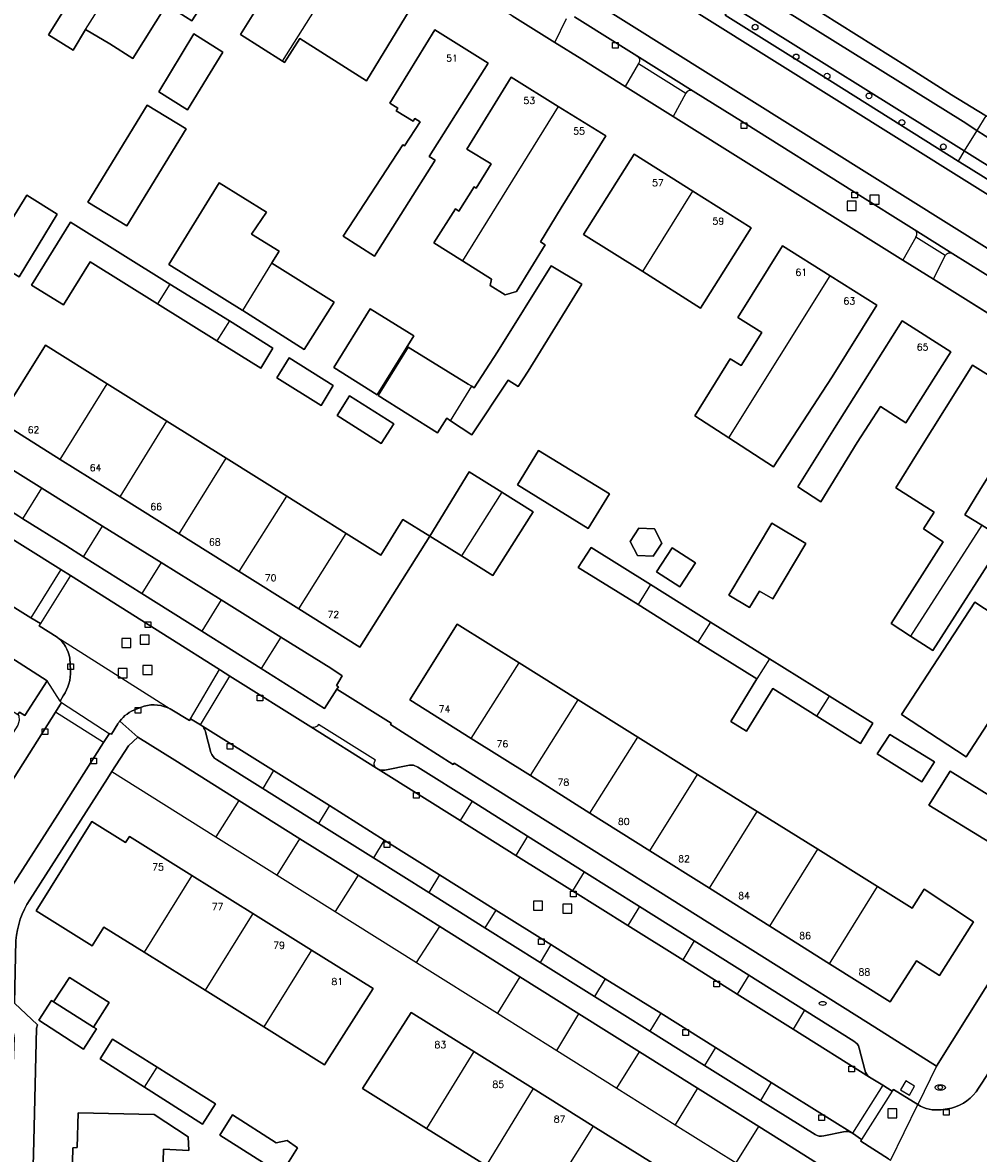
# Model space of a CAD drawing. Header units: metres. Extents: x 108000 to 109000, y 423000 to 423600.
# Tile 37 of 88: x 108365 to 108449, y 423200 to 423299. Entities that reach past the tile are written whole.
import ezdxf

# ---------------------------------------------------------------- set-up
doc = ezdxf.new("R2010")
doc.units = ezdxf.units.M
doc.header["$MEASUREMENT"] = 0
for name, color, linetype in [('brandkraan _ -put', 10, 'Continuous'), ('Erf', 10, 'Continuous'), ('grasland overig', 10, 'Continuous'), ('groenvoorziening', 10, 'Continuous'), ('Huisnummers', 10, 'Continuous'), ('inspectie- _rioolput', 10, 'Continuous'), ('kolk', 10, 'Continuous'), ('oever_ slootkant', 10, 'Continuous'), ('Overkapping', 10, 'Continuous'), ('pand', 10, 'Continuous'), ('Parkeervlak', 10, 'Continuous'), ('rijbaan lokale weg', 10, 'Continuous'), ('vegetatieobject', 10, 'Continuous'), ('Voetpad', 10, 'Continuous'), ('waterloop_ sloot', 10, 'Continuous'), ('waterstandmeter', 10, 'Continuous'), ('Wegmarkering', 10, 'Continuous')]:
    doc.layers.add(name, color=color, linetype=linetype)
doc.styles.get("Standard").update_dxf_attribs({"font": 'txt.shx'})

msp = doc.modelspace()

# ---------------------------------------------------------------- linework, layer by layer
at = {"layer": 'brandkraan _ -put', "color": 5}
msp.add_ellipse((108435.57, 423213.181), major_axis=(0.3, 0), ratio=0.583333, dxfattribs=at)
at = {"layer": 'Erf', "color": 52, "true_color": 0xd2d200}
for p, q in [((108365.285, 423255.754), (108366.971, 423258.432)), ((108372.298, 423255.114), (108366.971, 423258.432)), ((108370.63, 423252.408), (108372.298, 423255.114)), ((108377.438, 423251.913), (108372.298, 423255.114)), ((108370.63, 423252.408), (108375.758, 423249.184)), ((108377.438, 423251.913), (108375.758, 423249.184)), ((108382.729, 423248.618), (108377.438, 423251.913)), ((108375.758, 423249.184), (108381.013, 423245.88)), ((108382.729, 423248.618), (108381.013, 423245.88)), ((108387.953, 423245.365), (108382.729, 423248.618)), ((108381.013, 423245.88), (108386.241, 423242.594)), ((108387.953, 423245.365), (108386.241, 423242.594)), ((108373.125, 423233.551), (108382.267, 423227.822)), ((108384.285, 423231.006), (108382.267, 423227.822)), ((108389.641, 423227.647), (108384.285, 423231.006)), ((108382.267, 423227.822), (108387.636, 423224.456)), ((108387.636, 423224.456), (108389.641, 423227.647)), ((108394.758, 423224.439), (108389.641, 423227.647)), ((108387.636, 423224.456), (108392.752, 423221.25)), ((108394.758, 423224.439), (108392.752, 423221.25)), ((108401.922, 423219.947), (108394.758, 423224.439)), ((108392.752, 423221.25), (108399.881, 423216.781)), ((108399.881, 423216.781), (108401.922, 423219.947)), ((108408.973, 423215.527), (108401.922, 423219.947)), ((108399.881, 423216.781), (108407.002, 423212.318)), ((108408.973, 423215.527), (108407.002, 423212.318)), ((108414.155, 423212.278), (108408.973, 423215.527)), ((108407.002, 423212.318), (108412.212, 423209.053)), ((108412.212, 423209.053), (108414.155, 423212.278)), ((108419.487, 423208.935), (108414.155, 423212.278)), ((108412.212, 423209.053), (108417.493, 423205.743)), ((108417.493, 423205.743), (108419.487, 423208.935)), ((108424.579, 423205.743), (108419.487, 423208.935)), ((108417.493, 423205.743), (108422.625, 423202.526)), ((108424.579, 423205.743), (108422.625, 423202.526)), ((108429.976, 423202.359), (108424.579, 423205.743)), ((108422.625, 423202.526), (108427.977, 423199.171)), ((108427.977, 423199.171), (108429.976, 423202.359))]:
    msp.add_line(p, q, dxfattribs=at)
for points in [[(108366.971, 423258.432), (108361.563, 423261.8), (108361.08, 423261.03), (108360.754, 423261.211), (108359.551, 423259.401), (108364.937, 423255.972), (108365.285, 423255.754)], [(108365.285, 423255.754), (108369.063, 423253.393), (108370.63, 423252.408)], [(108386.241, 423242.594), (108391.809, 423239.094), (108392.897, 423240.791), (108393.023, 423240.988), (108392.848, 423241.1), (108393.361, 423241.959), (108392.355, 423242.623), (108387.953, 423245.365)], [(108384.285, 423231.006), (108378.641, 423234.544), (108375.396, 423236.58), (108374.589, 423235.823), (108373.125, 423233.551)], [(108375.968, 423217.672), (108372.405, 423219.894), (108371.382, 423218.253), (108366.472, 423221.303), (108371.359, 423229.169), (108374.332, 423227.322), (108374.664, 423227.857), (108380.16, 423224.422), (108385.519, 423221.073), (108390.652, 423217.865), (108396.07, 423214.479), (108391.815, 423207.785), (108386.46, 423211.126), (108381.314, 423214.337), (108375.968, 423217.672)], [(108369.391, 423215.473), (108372.893, 423213.26), (108371.506, 423211.109), (108371.779, 423210.937), (108370.633, 423209.16), (108366.696, 423211.726), (108367.812, 423213.443), (108368.003, 423213.322), (108369.391, 423215.473)], [(108427.912, 423183.513), (108425.98, 423184.743), (108426.798, 423186.027), (108421.71, 423189.188), (108416.459, 423192.451), (108411.207, 423195.714), (108406.007, 423198.945), (108400.754, 423202.208), (108395.131, 423205.702), (108399.416, 423212.395), (108404.923, 423208.957), (108410.139, 423205.7), (108415.401, 423202.415), (108420.576, 423199.184), (108425.901, 423195.859), (108431.243, 423192.524), (108429.439, 423189.69), (108431.158, 423188.595)], [(108375.997, 423205.82), (108372.084, 423208.314), (108373.171, 423210.032), (108377.092, 423207.574), (108382.23, 423204.354), (108381.084, 423202.578), (108375.997, 423205.82)], [(108369.532, 423194.161), (108369.695, 423200.503), (108370.082, 423200.529), (108370.168, 423203.566), (108376.834, 423203.419), (108379.824, 423201.457), (108379.873, 423200.265), (108377.671, 423200.374), (108377.468, 423193.889)], [(108389.433, 423200.493), (108387.969, 423198.159), (108386.441, 423199.195), (108382.593, 423201.612), (108383.71, 423203.389), (108387.558, 423200.942), (108388.515, 423201.141), (108389.433, 423200.493)], [(108424.783, 423178.613), (108428.962, 423178.571), (108429.073, 423178.931), (108439.877, 423196.099), (108432.788, 423200.596), (108429.976, 423202.359)]]:
    msp.add_lwpolyline(points, dxfattribs=at)
msp.add_lwpolyline([(108373.125, 423233.551), (108372.738, 423232.95), (108365.91, 423222.29, 0.125247), (108364.693, 423218.699), (108364.56, 423213.195), (108366.582, 423211.314), (108366.512, 423211.007), (108366.276, 423201.076), (108365.347, 423167.479)], format="xyb", dxfattribs=at)
at = {"layer": 'grasland overig', "color": 3, "true_color": 0x00f000}
msp.add_lwpolyline([(108431.08, 423302.969), (108443.03, 423295.459), (108446.878, 423292.984), (108449.816, 423291.196)], dxfattribs=at)
at = {"layer": 'groenvoorziening', "color": 3}
for points in [[(108427.009, 423300), (108427.524, 423300.827), (108426.507, 423301.461), (108423.561, 423303.376), (108422.938, 423302.36), (108423.018, 423302.112), (108423.271, 423301.584), (108423.594, 423301.096), (108423.98, 423300.657), (108424.422, 423300.274), (108424.912, 423299.955), (108460.352, 423277.782), (108460.533, 423277.72), (108460.725, 423277.727), (108460.901, 423277.802), (108461.039, 423277.935), (108461.265, 423277.794), (108461.632, 423278.381), (108461.498, 423278.464), (108448.016, 423286.839), (108447.482, 423287.174), (108436.44, 423294.116), (108427.009, 423300)], [(108367.44, 423241.521), (108362.166, 423244.871), (108362.148, 423244.842), (108360.104, 423241.573), (108360.92, 423241.056), (108364.861, 423238.562), (108364.996, 423238.753), (108365.467, 423238.474), (108367.44, 423241.521)]]:
    msp.add_lwpolyline(points, dxfattribs=at)
at = {"layer": 'inspectie- _rioolput', "color": 30}
for p, q in [((108440.521, 423284.186), (108439.721, 423284.186)), ((108439.721, 423284.186), (108439.721, 423283.386)), ((108440.521, 423283.386), (108440.521, 423284.186)), ((108438.525, 423283.641), (108437.725, 423283.641)), ((108437.725, 423283.641), (108437.725, 423282.841)), ((108438.525, 423282.841), (108438.525, 423283.641)), ((108439.721, 423283.386), (108440.521, 423283.386)), ((108437.725, 423282.841), (108438.525, 423282.841)), ((108374.783, 423245.242), (108373.983, 423245.242)), ((108373.983, 423245.242), (108373.983, 423244.442)), ((108374.783, 423244.442), (108374.783, 423245.242)), ((108376.401, 423245.524), (108375.601, 423245.524)), ((108375.601, 423245.524), (108375.601, 423244.724)), ((108376.401, 423244.724), (108376.401, 423245.524)), ((108373.983, 423244.442), (108374.783, 423244.442)), ((108375.601, 423244.724), (108376.401, 423244.724)), ((108374.467, 423242.593), (108373.667, 423242.593)), ((108373.667, 423242.593), (108373.667, 423241.793)), ((108374.467, 423241.793), (108374.467, 423242.593)), ((108376.647, 423242.879), (108375.847, 423242.879)), ((108375.847, 423242.879), (108375.847, 423242.079)), ((108376.647, 423242.079), (108376.647, 423242.879)), ((108373.667, 423241.793), (108374.467, 423241.793)), ((108375.847, 423242.079), (108376.647, 423242.079)), ((108410.952, 423222.171), (108410.152, 423222.171)), ((108410.152, 423222.171), (108410.152, 423221.371)), ((108410.152, 423221.371), (108410.952, 423221.371)), ((108410.952, 423221.371), (108410.952, 423222.171)), ((108413.534, 423221.911), (108412.734, 423221.911)), ((108412.734, 423221.911), (108412.734, 423221.111)), ((108413.534, 423221.111), (108413.534, 423221.911)), ((108412.734, 423221.111), (108413.534, 423221.111)), ((108442.088, 423203.936), (108441.288, 423203.936)), ((108441.288, 423203.936), (108441.288, 423203.136)), ((108442.088, 423203.136), (108442.088, 423203.936)), ((108441.288, 423203.136), (108442.088, 423203.136))]:
    msp.add_line(p, q, dxfattribs=at)
at = {"layer": 'kolk', "color": 30, "true_color": 0xf07a00}
for p, q in [((108417.114, 423297.097), (108417.114, 423297.597)), ((108417.114, 423297.597), (108417.614, 423297.597)), ((108417.614, 423297.097), (108417.114, 423297.097)), ((108417.614, 423297.597), (108417.614, 423297.097)), ((108428.414, 423290.029), (108428.414, 423290.529)), ((108428.414, 423290.529), (108428.914, 423290.529)), ((108428.914, 423290.029), (108428.414, 423290.029)), ((108428.914, 423290.529), (108428.914, 423290.029)), ((108438.131, 423283.954), (108438.131, 423284.454)), ((108438.131, 423284.454), (108438.631, 423284.454)), ((108438.631, 423283.954), (108438.131, 423283.954)), ((108438.631, 423284.454), (108438.631, 423283.954)), ((108376.043, 423246.194), (108376.043, 423246.694)), ((108376.043, 423246.694), (108376.543, 423246.694)), ((108376.543, 423246.194), (108376.043, 423246.194)), ((108376.543, 423246.694), (108376.543, 423246.194)), ((108369.239, 423242.504), (108369.239, 423243.004)), ((108369.239, 423243.004), (108369.739, 423243.004)), ((108369.739, 423242.504), (108369.239, 423242.504)), ((108369.739, 423243.004), (108369.739, 423242.504)), ((108385.894, 423239.767), (108385.894, 423240.267)), ((108385.894, 423240.267), (108386.394, 423240.267)), ((108386.394, 423240.267), (108386.394, 423239.767)), ((108375.165, 423238.673), (108375.165, 423239.173)), ((108375.165, 423239.173), (108375.665, 423239.173)), ((108375.665, 423239.173), (108375.665, 423238.673)), ((108386.394, 423239.767), (108385.894, 423239.767)), ((108375.665, 423238.673), (108375.165, 423238.673)), ((108366.999, 423236.806), (108366.999, 423237.306)), ((108366.999, 423237.306), (108367.499, 423237.306)), ((108367.499, 423237.306), (108367.499, 423236.806)), ((108367.499, 423236.806), (108366.999, 423236.806)), ((108383.256, 423235.517), (108383.256, 423236.017)), ((108383.256, 423236.017), (108383.756, 423236.017)), ((108383.756, 423235.517), (108383.256, 423235.517)), ((108383.756, 423236.017), (108383.756, 423235.517)), ((108371.267, 423234.223), (108371.267, 423234.723)), ((108371.267, 423234.723), (108371.767, 423234.723)), ((108371.767, 423234.223), (108371.267, 423234.223)), ((108371.767, 423234.723), (108371.767, 423234.223)), ((108399.626, 423231.219), (108399.626, 423231.719)), ((108399.626, 423231.719), (108400.126, 423231.719)), ((108400.126, 423231.219), (108399.626, 423231.219)), ((108400.126, 423231.719), (108400.126, 423231.219)), ((108397.048, 423226.888), (108397.048, 423227.388)), ((108397.048, 423227.388), (108397.548, 423227.388)), ((108397.548, 423227.388), (108397.548, 423226.888)), ((108397.548, 423226.888), (108397.048, 423226.888)), ((108413.402, 423222.549), (108413.402, 423223.049)), ((108413.402, 423223.049), (108413.902, 423223.049)), ((108413.902, 423222.549), (108413.402, 423222.549)), ((108413.902, 423223.049), (108413.902, 423222.549)), ((108410.608, 423218.351), (108410.608, 423218.851)), ((108410.608, 423218.851), (108411.108, 423218.851)), ((108411.108, 423218.351), (108410.608, 423218.351)), ((108411.108, 423218.851), (108411.108, 423218.351)), ((108426.008, 423214.639), (108426.008, 423215.139)), ((108426.008, 423215.139), (108426.508, 423215.139)), ((108426.508, 423214.639), (108426.008, 423214.639)), ((108426.508, 423215.139), (108426.508, 423214.639)), ((108423.281, 423210.379), (108423.281, 423210.879)), ((108423.281, 423210.879), (108423.781, 423210.879)), ((108423.781, 423210.379), (108423.281, 423210.379)), ((108423.781, 423210.879), (108423.781, 423210.379)), ((108437.876, 423207.174), (108437.876, 423207.674)), ((108437.876, 423207.674), (108438.376, 423207.674)), ((108438.376, 423207.674), (108438.376, 423207.174)), ((108438.376, 423207.174), (108437.876, 423207.174)), ((108435.222, 423202.909), (108435.222, 423203.409)), ((108435.222, 423203.409), (108435.722, 423203.409)), ((108435.722, 423203.409), (108435.722, 423202.909)), ((108446.172, 423203.362), (108446.172, 423203.862)), ((108446.172, 423203.862), (108446.672, 423203.862)), ((108446.672, 423203.862), (108446.672, 423203.362)), ((108435.722, 423202.909), (108435.222, 423202.909)), ((108446.672, 423203.362), (108446.172, 423203.362))]:
    msp.add_line(p, q, dxfattribs=at)
at = {"layer": 'oever_ slootkant', "color": 92, "true_color": 0x00c300}
for p, q in [((108449.901, 423291.144), (108449.105, 423289.87)), ((108448.001, 423288.064), (108447.482, 423287.174))]:
    msp.add_line(p, q, dxfattribs=at)
for points in [[(108449.901, 423291.144), (108449.816, 423291.196), (108446.878, 423292.984), (108443.03, 423295.459), (108431.08, 423302.969)], [(108429.606, 423302.061), (108447.9, 423290.652), (108449.105, 423289.87)], [(108448.001, 423288.064), (108427.524, 423300.827), (108427.009, 423300), (108436.44, 423294.116), (108447.482, 423287.174)], [(108449.105, 423289.87), (108449.853, 423289.384), (108458.381, 423284.099), (108463.277, 423281.012), (108464.085, 423282.305), (108451.942, 423289.902), (108449.901, 423291.144)], [(108447.482, 423287.174), (108448.016, 423286.839), (108461.498, 423278.464), (108461.632, 423278.381), (108462.166, 423279.235), (108448.001, 423288.064)]]:
    msp.add_lwpolyline(points, dxfattribs=at)
at = {"layer": 'Overkapping', "color": 12, "true_color": 0xe10000}
for points in [[(108456.652, 423269.699), (108445.307, 423276.792), (108442.608, 423278.479), (108422.434, 423291.091), (108418.213, 423293.73), (108414.399, 423296.114), (108412.049, 423297.585), (108408.297, 423299.933), (108404.508, 423302.304), (108400.96, 423304.525), (108389.212, 423311.877), (108388.727, 423312.181), (108386.044, 423313.863), (108368.852, 423324.648), (108363.698, 423327.872), (108356.974, 423332.079), (108349.025, 423337.051), (108346.771, 423338.461), (108329.013, 423349.57), (108324.192, 423352.586), (108319.135, 423355.749), (108313.614, 423359.203), (108311.582, 423355.942), (108305.742, 423346.998)], [(108379.604, 423312.605), (108384.052, 423309.803), (108382.751, 423307.743), (108384.661, 423306.56), (108382.168, 423302.654), (108380.152, 423299.494), (108377.917, 423300.898), (108374.968, 423296.191), (108372.946, 423297.467), (108370.813, 423298.736), (108369.726, 423296.899), (108367.565, 423298.258), (108368.639, 423300), (108371.548, 423304.581), (108369.5, 423305.939), (108371.578, 423309.32), (108371.373, 423309.45), (108375.129, 423315.423), (108379.604, 423312.605)], [(108388.103, 423295.942), (108384.408, 423298.286), (108385.752, 423300.406), (108383.43, 423301.879), (108387.185, 423307.941), (108388.218, 423307.292), (108388.798, 423307.483), (108389.552, 423307.01), (108389.658, 423306.388), (108390.657, 423305.761), (108391.246, 423305.946), (108392.592, 423305.1), (108392.69, 423304.484), (108393.251, 423304.132), (108399.242, 423300.369), (108395.481, 423294.234), (108389.636, 423297.942), (108388.292, 423295.822), (108388.103, 423295.942)], [(108300.594, 423298.901), (108360.754, 423261.211), (108361.08, 423261.03), (108361.563, 423261.8), (108366.971, 423258.432)], [(108380.336, 423298.355), (108382.881, 423296.725), (108379.772, 423291.66), (108377.255, 423293.26), (108380.336, 423298.355)], [(108398.698, 423288.592), (108398.843, 423288.503), (108400.213, 423290.619), (108399.732, 423290.914), (108399.58, 423290.666), (108398.088, 423291.58), (108398.239, 423291.827), (108397.548, 423292.25), (108401.503, 423298.708), (108406.181, 423295.779), (108400.999, 423287.579), (108401.523, 423287.248), (108396.203, 423278.828), (108393.447, 423280.57), (108398.698, 423288.592)], [(108403.916, 423278.407), (108401.416, 423279.98), (108403.3, 423282.977), (108403.605, 423282.785), (108404.946, 423284.919), (108405.132, 423284.802), (108406.443, 423286.925), (108404.3, 423288.231), (108408.194, 423294.54), (108412.331, 423291.972), (108416.514, 423289.376), (108412.59, 423283.067), (108410.772, 423280.076), (108411.181, 423279.802), (108408.677, 423275.701), (108407.688, 423275.419), (108406.346, 423276.237), (108406.461, 423276.798), (108403.916, 423278.407)], [(108376.22, 423292.089), (108379.643, 423289.995), (108374.426, 423281.47), (108371.003, 423283.564), (108376.22, 423292.089)], [(108424.161, 423284.53), (108429.274, 423281.314), (108424.837, 423274.265), (108419.757, 423277.46), (108414.564, 423280.727), (108419.001, 423287.776), (108424.161, 423284.53)], [(108384.621, 423274.04), (108384.561, 423274.078), (108378.111, 423278.073), (108382.559, 423285.274), (108386.698, 423282.678), (108385.4, 423280.754), (108387.819, 423279.261), (108387.164, 423278.219), (108387.177, 423278.211), (108392.643, 423274.777), (108390.019, 423270.609), (108384.621, 423274.04)], [(108362.216, 423278.679), (108365.657, 423284.189), (108368.321, 423282.498), (108364.969, 423277.018), (108362.216, 423278.679)], [(108382.349, 423271.381), (108377.133, 423274.634), (108371.202, 423278.333), (108368.877, 423274.542), (108366.064, 423276.264), (108369.476, 423281.803), (108378.224, 423276.369), (108383.442, 423273.127), (108387.27, 423270.749), (108386.213, 423268.971), (108382.349, 423271.381)], [(108436.216, 423277.103), (108440.318, 423274.518), (108436.394, 423268.209), (108431.259, 423260.306), (108427.323, 423262.85), (108424.338, 423264.78), (108427.433, 423269.804), (108428.398, 423269.207), (108430.236, 423272.104), (108428.104, 423273.432), (108432.029, 423279.741), (108436.216, 423277.103)], [(108402.881, 423264.367), (108402.544, 423264.588), (108401.732, 423263.298), (108396.503, 423266.588), (108399.153, 423270.836), (108404.433, 423267.587), (108404.749, 423267.388), (108404.956, 423267.257), (108407.003, 423270.428), (108411.712, 423277.981), (108414.406, 423276.35), (108409.696, 423268.707), (108408.819, 423267.362), (108407.927, 423267.922), (108404.75, 423263.136), (108402.881, 423264.367)], [(108395.814, 423274.189), (108399.644, 423271.821), (108396.424, 423266.638), (108392.614, 423269.035), (108395.814, 423274.189)], [(108435.414, 423257.254), (108433.384, 423258.565), (108436.62, 423263.725), (108442.542, 423273.135), (108446.829, 423270.427), (108442.871, 423264.173), (108440.638, 423265.602), (108438.614, 423262.445), (108435.414, 423257.254)], [(108401.058, 423254.221), (108394.901, 423244.477), (108389.539, 423247.836), (108384.311, 423251.111), (108379.019, 423254.426), (108373.847, 423257.666), (108368.573, 423260.97), (108363.134, 423264.377), (108367.299, 423271.012), (108372.721, 423267.616), (108377.955, 423264.337), (108383.162, 423261.076), (108388.482, 423257.744), (108393.706, 423254.472), (108396.757, 423252.561), (108398.69, 423255.701), (108401.058, 423254.221)], [(108387.605, 423268.126), (108388.692, 423269.903), (108392.57, 423267.457), (108391.513, 423265.709), (108387.605, 423268.126)], [(108449.558, 423255.179), (108451.511, 423253.962), (108445.235, 423244.189), (108443.293, 423245.445), (108441.594, 423246.543), (108446.164, 423253.741), (108444.417, 423254.859), (108445.354, 423256.332), (108441.992, 423258.484), (108443.957, 423261.621), (108448.726, 423269.233), (108454.115, 423265.881), (108449.376, 423258.269), (108448.065, 423256.11), (108449.558, 423255.179)], [(108392.905, 423264.834), (108393.991, 423266.551), (108397.899, 423264.105), (108396.783, 423262.358), (108392.905, 423264.834)], [(108416.841, 423257.948), (108414.979, 423254.909), (108408.751, 423258.724), (108410.612, 423261.763), (108416.841, 423257.948)], [(108401.058, 423254.221), (108404.501, 423259.879), (108407.385, 423258.083), (108410.126, 423256.376), (108406.595, 423250.778), (108403.851, 423252.484), (108401.058, 423254.221)], [(108366.971, 423258.432), (108372.298, 423255.114), (108377.438, 423251.913), (108382.729, 423248.618), (108387.953, 423245.365), (108392.355, 423242.623), (108393.361, 423241.959), (108392.848, 423241.1), (108393.023, 423240.988), (108392.897, 423240.791), (108397.665, 423237.809), (108397.587, 423237.696), (108403.094, 423234.177), (108403.19, 423234.285), (108415.259, 423226.718), (108439.585, 423211.446), (108445.577, 423207.684), (108458.251, 423227.906)], [(108429.15, 423247.953), (108427.332, 423249.037), (108431.111, 423255.375), (108434.098, 423253.594), (108431.199, 423248.71), (108430.031, 423249.407), (108429.15, 423247.953)], [(108419.294, 423252.525), (108418.659, 423253.758), (108419.409, 423254.923), (108420.794, 423254.857), (108421.428, 423253.624), (108420.678, 423252.458), (108419.294, 423252.525)], [(108420.453, 423249.971), (108425.726, 423246.683), (108430.892, 423243.462), (108436.162, 423240.176), (108439.97, 423237.802), (108438.883, 423236.025), (108435.058, 423238.412), (108431.179, 423240.832), (108428.87, 423237.089), (108427.487, 423237.949), (108429.797, 423241.694), (108424.616, 423244.927), (108419.349, 423248.213), (108414.102, 423251.487), (108415.219, 423253.234), (108420.453, 423249.971)], [(108420.981, 423251.103), (108422.343, 423253.214), (108424.391, 423251.892), (108423.029, 423249.781), (108420.981, 423251.103)], [(108448.164, 423234.851), (108442.486, 423238.563), (108448.928, 423248.419), (108456.313, 423243.592), (108453.261, 423238.922), (108451.554, 423240.038), (108448.164, 423234.851)], [(108404.686, 423236.465), (108399.297, 423239.853), (108403.462, 423246.487), (108408.892, 423243.098), (108414.091, 423239.853), (108419.338, 423236.578), (108424.582, 423233.305), (108429.822, 423230.035), (108435.132, 423226.721), (108440.375, 423223.449), (108443.442, 423221.535), (108444.501, 423223.232), (108448.83, 423220.358), (108445.84, 423215.646), (108443.813, 423216.932), (108441.515, 423213.31), (108436.174, 423216.668), (108430.937, 423219.96), (108425.617, 423223.305), (108420.394, 423226.589), (108415.124, 423229.902), (108409.892, 423233.192), (108404.686, 423236.465)], [(108445.388, 423234.39), (108444.272, 423232.643), (108440.364, 423235.119), (108441.48, 423236.806), (108445.388, 423234.39)], [(108450.268, 423227.32), (108444.909, 423230.583), (108446.78, 423233.574), (108452.11, 423230.282), (108450.268, 423227.32)], [(108372.893, 423213.26), (108369.391, 423215.473), (108368.003, 423213.322), (108371.506, 423211.109), (108372.893, 423213.26)]]:
    msp.add_lwpolyline(points, dxfattribs=at)
at = {"layer": 'pand', "color": 1}
for p, q in [((108370.813, 423298.736), (108379.604, 423312.605)), ((108388.103, 423295.942), (108393.251, 423304.132)), ((108419.757, 423277.46), (108424.161, 423284.53)), ((108384.621, 423274.04), (108387.177, 423278.211)), ((108427.323, 423262.85), (108436.216, 423277.103)), ((108378.224, 423276.369), (108377.133, 423274.634)), ((108383.442, 423273.127), (108378.224, 423276.369)), ((108377.133, 423274.634), (108382.349, 423271.381)), ((108383.442, 423273.127), (108382.349, 423271.381)), ((108368.573, 423260.97), (108372.721, 423267.616)), ((108377.955, 423264.337), (108372.721, 423267.616)), ((108402.881, 423264.367), (108404.749, 423267.388)), ((108373.847, 423257.666), (108377.955, 423264.337)), ((108383.162, 423261.076), (108377.955, 423264.337)), ((108379.019, 423254.426), (108383.162, 423261.076)), ((108388.482, 423257.744), (108383.162, 423261.076)), ((108368.573, 423260.97), (108373.847, 423257.666)), ((108407.385, 423258.083), (108403.851, 423252.484)), ((108373.847, 423257.666), (108379.019, 423254.426)), ((108384.311, 423251.111), (108388.482, 423257.744)), ((108393.706, 423254.472), (108388.482, 423257.744)), ((108449.558, 423255.179), (108443.293, 423245.445)), ((108379.019, 423254.426), (108384.311, 423251.111)), ((108389.539, 423247.836), (108393.706, 423254.472)), ((108401.058, 423254.221), (108403.851, 423252.484)), ((108384.311, 423251.111), (108389.539, 423247.836)), ((108420.453, 423249.971), (108419.349, 423248.213)), ((108425.726, 423246.683), (108420.453, 423249.971)), ((108419.349, 423248.213), (108424.616, 423244.927)), ((108425.726, 423246.683), (108424.616, 423244.927)), ((108430.892, 423243.462), (108425.726, 423246.683)), ((108424.616, 423244.927), (108429.797, 423241.694)), ((108430.892, 423243.462), (108429.797, 423241.694)), ((108436.162, 423240.176), (108430.892, 423243.462)), ((108404.686, 423236.465), (108408.892, 423243.098)), ((108414.091, 423239.853), (108408.892, 423243.098)), ((108435.058, 423238.412), (108436.162, 423240.176)), ((108409.892, 423233.192), (108414.091, 423239.853)), ((108419.338, 423236.578), (108414.091, 423239.853)), ((108404.686, 423236.465), (108409.892, 423233.192)), ((108415.124, 423229.902), (108419.338, 423236.578)), ((108424.582, 423233.305), (108419.338, 423236.578)), ((108409.892, 423233.192), (108415.124, 423229.902)), ((108420.394, 423226.589), (108424.582, 423233.305)), ((108429.822, 423230.035), (108424.582, 423233.305)), ((108415.124, 423229.902), (108420.394, 423226.589)), ((108425.617, 423223.305), (108429.822, 423230.035)), ((108435.132, 423226.721), (108429.822, 423230.035)), ((108420.394, 423226.589), (108425.617, 423223.305)), ((108430.937, 423219.96), (108435.132, 423226.721)), ((108440.375, 423223.449), (108435.132, 423226.721)), ((108380.16, 423224.422), (108375.968, 423217.672)), ((108385.519, 423221.073), (108380.16, 423224.422)), ((108425.617, 423223.305), (108430.937, 423219.96)), ((108436.174, 423216.668), (108440.375, 423223.449)), ((108385.519, 423221.073), (108381.314, 423214.337)), ((108390.652, 423217.865), (108385.519, 423221.073)), ((108430.937, 423219.96), (108436.174, 423216.668)), ((108375.968, 423217.672), (108381.314, 423214.337)), ((108390.652, 423217.865), (108386.46, 423211.126)), ((108381.314, 423214.337), (108386.46, 423211.126)), ((108404.923, 423208.957), (108400.754, 423202.208)), ((108410.139, 423205.7), (108404.923, 423208.957)), ((108375.997, 423205.82), (108377.092, 423207.574)), ((108410.139, 423205.7), (108406.007, 423198.945)), ((108415.401, 423202.415), (108410.139, 423205.7)), ((108415.401, 423202.415), (108411.207, 423195.714)), ((108420.576, 423199.184), (108415.401, 423202.415)), ((108400.754, 423202.208), (108406.007, 423198.945))]:
    msp.add_line(p, q, dxfattribs=at)
for points in [[(108379.604, 423312.605), (108375.129, 423315.423), (108371.373, 423309.45), (108371.578, 423309.32), (108369.5, 423305.939), (108371.548, 423304.581), (108368.639, 423300), (108367.565, 423298.258), (108369.726, 423296.899), (108370.813, 423298.736)], [(108370.813, 423298.736), (108372.946, 423297.467), (108374.968, 423296.191), (108377.917, 423300.898), (108380.152, 423299.494), (108382.168, 423302.654), (108384.661, 423306.56), (108382.751, 423307.743), (108384.052, 423309.803), (108379.604, 423312.605)], [(108393.251, 423304.132), (108392.69, 423304.484), (108392.592, 423305.1), (108391.246, 423305.946), (108390.657, 423305.761), (108389.658, 423306.388), (108389.552, 423307.01), (108388.798, 423307.483), (108388.218, 423307.292), (108387.185, 423307.941), (108383.43, 423301.879), (108385.752, 423300.406), (108384.408, 423298.286), (108388.103, 423295.942)], [(108388.103, 423295.942), (108388.292, 423295.822), (108389.636, 423297.942), (108395.481, 423294.234), (108399.242, 423300.369), (108393.251, 423304.132)], [(108379.772, 423291.66), (108382.881, 423296.725), (108380.336, 423298.355), (108377.255, 423293.26), (108379.772, 423291.66)], [(108400.213, 423290.619), (108398.843, 423288.503), (108398.698, 423288.592), (108393.447, 423280.57), (108396.203, 423278.828), (108401.523, 423287.248), (108400.999, 423287.579), (108406.181, 423295.779), (108401.503, 423298.708), (108397.548, 423292.25), (108398.239, 423291.827), (108398.088, 423291.58), (108399.58, 423290.666), (108399.732, 423290.914), (108400.213, 423290.619)], [(108412.331, 423291.972), (108408.194, 423294.54), (108404.3, 423288.231), (108406.443, 423286.925), (108405.132, 423284.802), (108404.946, 423284.919), (108403.605, 423282.785), (108403.3, 423282.977), (108401.416, 423279.98), (108403.916, 423278.407)], [(108379.643, 423289.995), (108376.22, 423292.089), (108371.003, 423283.564), (108374.426, 423281.47), (108379.643, 423289.995)], [(108412.331, 423291.972), (108406.498, 423282.569), (108403.916, 423278.407)], [(108403.916, 423278.407), (108406.461, 423276.798), (108406.346, 423276.237), (108407.688, 423275.419), (108408.677, 423275.701), (108411.181, 423279.802), (108410.772, 423280.076), (108412.59, 423283.067), (108416.514, 423289.376), (108412.331, 423291.972)], [(108424.161, 423284.53), (108419.001, 423287.776), (108414.564, 423280.727), (108419.757, 423277.46)], [(108387.177, 423278.211), (108387.164, 423278.219), (108387.819, 423279.261), (108385.4, 423280.754), (108386.698, 423282.678), (108382.559, 423285.274), (108378.111, 423278.073), (108384.561, 423274.078), (108384.621, 423274.04)], [(108368.321, 423282.498), (108365.657, 423284.189), (108362.216, 423278.679), (108364.969, 423277.018), (108368.321, 423282.498)], [(108419.757, 423277.46), (108424.837, 423274.265), (108429.274, 423281.314), (108424.161, 423284.53)], [(108378.224, 423276.369), (108369.476, 423281.803), (108366.064, 423276.264), (108368.877, 423274.542), (108371.202, 423278.333), (108377.133, 423274.634)], [(108436.216, 423277.103), (108432.029, 423279.741), (108428.104, 423273.432), (108430.236, 423272.104), (108428.398, 423269.207), (108427.433, 423269.804), (108424.338, 423264.78), (108427.323, 423262.85)], [(108384.621, 423274.04), (108390.019, 423270.609), (108392.643, 423274.777), (108387.177, 423278.211)], [(108402.881, 423264.367), (108404.75, 423263.136), (108407.927, 423267.922), (108408.819, 423267.362), (108409.696, 423268.707), (108414.406, 423276.35), (108411.712, 423277.981), (108407.003, 423270.428), (108404.956, 423267.257), (108404.749, 423267.388)], [(108427.323, 423262.85), (108431.259, 423260.306), (108436.394, 423268.209), (108440.318, 423274.518), (108436.216, 423277.103)], [(108396.424, 423266.638), (108399.644, 423271.821), (108395.814, 423274.189), (108392.614, 423269.035), (108396.424, 423266.638)], [(108382.349, 423271.381), (108386.213, 423268.971), (108387.27, 423270.749), (108383.442, 423273.127)], [(108436.62, 423263.725), (108433.384, 423258.565), (108435.414, 423257.254), (108438.614, 423262.445), (108440.638, 423265.602), (108442.871, 423264.173), (108446.829, 423270.427), (108442.542, 423273.135), (108436.62, 423263.725)], [(108372.721, 423267.616), (108367.299, 423271.012), (108363.134, 423264.377), (108368.573, 423260.97)], [(108404.749, 423267.388), (108404.433, 423267.587), (108399.153, 423270.836), (108396.503, 423266.588), (108401.732, 423263.298), (108402.544, 423264.588), (108402.881, 423264.367)], [(108392.57, 423267.457), (108388.692, 423269.903), (108387.605, 423268.126), (108391.513, 423265.709), (108392.57, 423267.457)], [(108449.558, 423255.179), (108448.065, 423256.11), (108449.376, 423258.269), (108454.115, 423265.881), (108448.726, 423269.233), (108443.957, 423261.621), (108441.992, 423258.484), (108445.354, 423256.332), (108444.417, 423254.859), (108446.164, 423253.741), (108441.594, 423246.543), (108443.293, 423245.445)], [(108397.899, 423264.105), (108393.991, 423266.551), (108392.905, 423264.834), (108396.783, 423262.358), (108397.899, 423264.105)], [(108416.841, 423257.948), (108410.612, 423261.763), (108408.751, 423258.724), (108414.979, 423254.909), (108416.841, 423257.948)], [(108407.385, 423258.083), (108404.501, 423259.879), (108401.058, 423254.221)], [(108403.851, 423252.484), (108406.595, 423250.778), (108410.126, 423256.376), (108407.385, 423258.083)], [(108401.058, 423254.221), (108398.69, 423255.701), (108396.757, 423252.561), (108393.706, 423254.472)], [(108431.111, 423255.375), (108427.332, 423249.037), (108429.15, 423247.953), (108430.031, 423249.407), (108431.199, 423248.71), (108434.098, 423253.594), (108431.111, 423255.375)], [(108443.293, 423245.445), (108445.235, 423244.189), (108451.511, 423253.962), (108449.558, 423255.179)], [(108389.539, 423247.836), (108394.901, 423244.477), (108401.058, 423254.221)], [(108419.294, 423252.525), (108420.678, 423252.458), (108421.428, 423253.624), (108420.794, 423254.857), (108419.409, 423254.923), (108418.659, 423253.758), (108419.294, 423252.525)], [(108420.453, 423249.971), (108415.219, 423253.234), (108414.102, 423251.487), (108419.349, 423248.213)], [(108420.981, 423251.103), (108423.029, 423249.781), (108424.391, 423251.892), (108422.343, 423253.214), (108420.981, 423251.103)], [(108448.928, 423248.419), (108442.486, 423238.563), (108448.164, 423234.851), (108451.554, 423240.038), (108453.261, 423238.922), (108456.313, 423243.592), (108448.928, 423248.419)], [(108408.892, 423243.098), (108403.462, 423246.487), (108399.297, 423239.853), (108404.686, 423236.465)], [(108429.797, 423241.694), (108427.487, 423237.949), (108428.87, 423237.089), (108431.179, 423240.832), (108435.058, 423238.412)], [(108435.058, 423238.412), (108438.883, 423236.025), (108439.97, 423237.802), (108436.162, 423240.176)], [(108440.364, 423235.119), (108444.272, 423232.643), (108445.388, 423234.39), (108441.48, 423236.806), (108440.364, 423235.119)], [(108446.78, 423233.574), (108444.909, 423230.583), (108450.268, 423227.32), (108452.11, 423230.282), (108446.78, 423233.574)], [(108380.16, 423224.422), (108374.664, 423227.857), (108374.332, 423227.322), (108371.359, 423229.169), (108366.472, 423221.303), (108371.382, 423218.253), (108372.405, 423219.894), (108375.968, 423217.672)], [(108436.174, 423216.668), (108441.515, 423213.31), (108443.813, 423216.932), (108445.84, 423215.646), (108448.83, 423220.358), (108444.501, 423223.232), (108443.442, 423221.535), (108440.375, 423223.449)], [(108386.46, 423211.126), (108391.815, 423207.785), (108396.07, 423214.479), (108390.652, 423217.865)], [(108366.696, 423211.726), (108370.633, 423209.16), (108371.779, 423210.937), (108371.506, 423211.109), (108368.003, 423213.322), (108367.812, 423213.443), (108366.696, 423211.726)], [(108404.923, 423208.957), (108399.416, 423212.395), (108395.131, 423205.702), (108400.754, 423202.208)], [(108377.092, 423207.574), (108373.171, 423210.032), (108372.084, 423208.314), (108375.997, 423205.82)], [(108375.997, 423205.82), (108381.084, 423202.578), (108382.23, 423204.354), (108377.092, 423207.574)], [(108377.468, 423193.889), (108377.671, 423200.374), (108379.873, 423200.265), (108379.824, 423201.457), (108376.834, 423203.419), (108370.168, 423203.566), (108370.082, 423200.529), (108369.695, 423200.503), (108369.532, 423194.161)], [(108383.71, 423203.389), (108382.593, 423201.612), (108386.441, 423199.195), (108387.969, 423198.159), (108389.433, 423200.493), (108388.515, 423201.141), (108387.558, 423200.942), (108383.71, 423203.389)]]:
    msp.add_lwpolyline(points, dxfattribs=at)
at = {"layer": 'Parkeervlak', "color": 255}
for points in [[(108471.169, 423266.301), (108359.136, 423336.421), (108319.199, 423361.388)], [(108413.76, 423299.851), (108417.364, 423297.597), (108419.251, 423296.422), (108424.198, 423293.313), (108428.664, 423290.529), (108438.381, 423284.454), (108443.622, 423281.175), (108447.019, 423279.034), (108452.292, 423275.746)]]:
    msp.add_lwpolyline(points, dxfattribs=at)
for points in [[(108406.851, 423221.385), (108401.905, 423224.489), (108397.046, 423227.537), (108392.235, 423230.555), (108387.324, 423233.637), (108381.085, 423237.525, -0.027887), (108381.137, 423237.468, -0.119883), (108381.354, 423237.039), (108381.83, 423235.217, 0.194981), (108382.305, 423234.614), (108386.372, 423232.064), (108391.285, 423228.984), (108396.096, 423225.967), (108400.956, 423222.92), (108405.903, 423219.819), (108410.738, 423216.787), (108415.523, 423213.786), (108420.387, 423210.742), (108425.199, 423207.728), (108430.102, 423204.659), (108434.9, 423201.655, 0.209097), (108435.664, 423201.54), (108437.407, 423201.918, -0.191047), (108438.178, 423201.779), (108431.057, 423206.237), (108426.153, 423209.304), (108421.338, 423212.315), (108416.474, 423215.357), (108411.685, 423218.352), (108406.851, 423221.385)], [(108414.613, 423224.755), (108409.648, 423227.881), (108404.769, 423230.952), (108400.012, 423233.948), (108399.62, 423234.1, 0.084528), (108399.265, 423234.096), (108397.117, 423233.673, -0.139768), (108396.511, 423233.762), (108403.734, 423229.241), (108408.62, 423226.182), (108413.593, 423223.069), (108418.455, 423220.026), (108423.274, 423217.007), (108428.069, 423214.003), (108432.972, 423210.931), (108439.694, 423206.707, -0.1831), (108439.262, 423207.346), (108438.765, 423209.262, 0.241268), (108438.295, 423209.862), (108433.97, 423212.582), (108429.073, 423215.662), (108424.283, 423218.674), (108419.469, 423221.701), (108414.613, 423224.755)]]:
    msp.add_lwpolyline(points, format="xyb", dxfattribs=at)
at = {"layer": 'rijbaan lokale weg', "color": 255}
for p, q in [((108368.644, 423251.295), (108366, 423247.045)), ((108369.497, 423250.758), (108366.839, 423246.54)), ((108382.58, 423242.519), (108369.497, 423250.758)), ((108366, 423247.045), (108366.839, 423246.54)), ((108368.326, 423245.365), (108378.249, 423239.067)), ((108380.034, 423238.187), (108382.58, 423242.519)), ((108380.918, 423237.664), (108383.496, 423241.942)), ((108368.704, 423239.614), (108368.175, 423238.771)), ((108372.384, 423236.096), (108368.175, 423238.771)), ((108380.034, 423238.187), (108380.918, 423237.664)), ((108372.384, 423236.096), (108372.903, 423236.897)), ((108440.843, 423206.003), (108438.18, 423201.777)), ((108441.665, 423205.48), (108438.993, 423201.237)), ((108441.665, 423205.48), (108440.843, 423206.003)), ((108441.541, 423199.396), (108443.938, 423204.295)), ((108438.18, 423201.777), (108438.993, 423201.237))]:
    msp.add_line(p, q, dxfattribs=at)
for points in [[(108460.352, 423277.782), (108424.912, 423299.955), (108424.422, 423300.274), (108415.039, 423306.145), (108393.106, 423319.851), (108341.156, 423352.39), (108317.478, 423367.185)], [(108315.585, 423363.636), (108319.199, 423361.388), (108359.136, 423336.421), (108471.169, 423266.301), (108473.637, 423264.734), (108474.025, 423264.487), (108474.235, 423264.383)], [(108368.644, 423251.295), (108358.985, 423257.339), (108351.358, 423262.103), (108351.358, 423262.395), (108308.962, 423288.939), (108303.691, 423292.171), (108298.364, 423295.519)], [(108322.115, 423274.623), (108322.586, 423274.325), (108323.328, 423273.954), (108348.292, 423258.306), (108353.588, 423254.811), (108354.184, 423254.438), (108366, 423247.045)], [(108369.497, 423250.758), (108369.498, 423250.76), (108368.644, 423251.295)], [(108366.839, 423246.54), (108366.731, 423246.359), (108368.326, 423245.365)], [(108383.496, 423241.942), (108382.67, 423242.462), (108382.58, 423242.519)], [(108440.843, 423206.003), (108439.694, 423206.707), (108432.972, 423210.931), (108428.069, 423214.003), (108423.274, 423217.007), (108418.455, 423220.026), (108413.593, 423223.069), (108408.62, 423226.182), (108403.734, 423229.241), (108396.511, 423233.762), (108396.364, 423233.842), (108390.592, 423237.485), (108383.496, 423241.942)], [(108368.704, 423239.614), (108372.891, 423236.905), (108372.903, 423236.897)], [(108378.249, 423239.067), (108379.946, 423238.044), (108380.034, 423238.187)], [(108380.918, 423237.664), (108381.085, 423237.525), (108387.324, 423233.637), (108392.235, 423230.555), (108397.046, 423227.537), (108401.905, 423224.489), (108406.851, 423221.385), (108411.685, 423218.352), (108416.474, 423215.357), (108421.338, 423212.315), (108426.153, 423209.304), (108431.057, 423206.237), (108438.178, 423201.779), (108438.18, 423201.777)], [(108443.938, 423204.295), (108441.78, 423205.634), (108441.665, 423205.48)]]:
    msp.add_lwpolyline(points, dxfattribs=at)
for points in [[(108368.326, 423245.365, -0.179926), (108369.42, 423243.51), (108369.486, 423242.422, -0.167894), (108368.85, 423240.208), (108368.566, 423239.724), (108368.704, 423239.614)], [(108372.903, 423236.897), (108373.079, 423236.839), (108373.647, 423237.731, -0.025189), (108373.809, 423237.967, -0.146619), (108375.247, 423239.025), (108375.965, 423239.307, -0.173702), (108378.249, 423239.067)], [(108368.175, 423238.771), (108360.639, 423226.912), (108360.597, 423226.843), (108359.639, 423225.286), (108359.172, 423224.452), (108358.683, 423223.555), (108358.326, 423222.803), (108358.235, 423222.558, 0.057287), (108357.926, 423220.606), (108357.704, 423214.613), (108357.07, 423190.877), (108356.487, 423170.387), (108356.239, 423161.25), (108356.076, 423155.259), (108355.912, 423149.24), (108355.746, 423143.182), (108355.585, 423137.25), (108355.385, 423128.223), (108355.371, 423127.761)], [(108360.365, 423127.858), (108360.508, 423133.269), (108360.659, 423138.957), (108360.81, 423144.699), (108360.963, 423150.48), (108361.117, 423156.314), (108361.265, 423161.936), (108361.419, 423167.757), (108361.57, 423173.459), (108361.72, 423179.154), (108361.871, 423184.869), (108362.023, 423190.645), (108362.252, 423199.282), (108362.278, 423200.055), (108362.28, 423200.118), (108362.404, 423204.917), (108362.407, 423205.002), (108362.646, 423212.953), (108362.64, 423213.141), (108362.726, 423218.132, -0.149746), (108364.363, 423223.52), (108368.387, 423229.777), (108372.384, 423236.096)], [(108450.23, 423206.907), (108450.072, 423206.998), (108449.614, 423206.255), (108449.256, 423205.733, -0.20103), (108446.878, 423203.983), (108445.994, 423203.848, -0.172454), (108443.938, 423204.295)], [(108438.993, 423201.237), (108438.912, 423201.077), (108441.36, 423199.532, -0.015023), (108441.541, 423199.396)]]:
    msp.add_lwpolyline(points, format="xyb", dxfattribs=at)
at = {"layer": 'vegetatieobject', "color": 3}
for centre in [(108429.637, 423298.938), (108433.24, 423296.323), (108435.955, 423294.643), (108439.638, 423292.894), (108442.528, 423290.573), (108446.172, 423288.427)]:
    msp.add_circle(centre, 0.25, dxfattribs=at)
at = {"layer": 'Voetpad', "color": 255}
for p, q in [((108408.297, 423299.933), (108412.049, 423297.585)), ((108412.049, 423297.585), (108413.071, 423299.705)), ((108424.198, 423293.313), (108419.251, 423296.422)), ((108419.385, 423295.748), (108418.213, 423293.73)), ((108419.385, 423295.748), (108423.534, 423293.151)), ((108418.213, 423293.73), (108422.434, 423291.091)), ((108423.534, 423293.151), (108422.434, 423291.091)), ((108422.434, 423291.091), (108442.608, 423278.479)), ((108447.019, 423279.034), (108443.622, 423281.175)), ((108443.753, 423280.497), (108442.608, 423278.479)), ((108446.344, 423278.884), (108443.753, 423280.497)), ((108445.307, 423276.792), (108446.344, 423278.884)), ((108442.608, 423278.479), (108445.307, 423276.792)), ((108445.307, 423276.792), (108456.652, 423269.699)), ((108368.566, 423239.724), (108367.44, 423241.521)), ((108375.396, 423236.58), (108373.809, 423237.967)), ((108390.592, 423237.485), (108396.364, 423233.842)), ((108445.577, 423207.684), (108443.938, 423204.295))]:
    msp.add_line(p, q, dxfattribs=at)
for points in [[(108419.251, 423296.422), (108417.364, 423297.597), (108413.76, 423299.851)], [(108445.577, 423207.684), (108439.585, 423211.446), (108415.259, 423226.718), (108403.19, 423234.285), (108403.094, 423234.177), (108397.587, 423237.696), (108397.665, 423237.809), (108392.897, 423240.791), (108391.809, 423239.094), (108386.241, 423242.594), (108381.013, 423245.88), (108375.758, 423249.184), (108370.63, 423252.408), (108369.063, 423253.393), (108365.285, 423255.754), (108364.937, 423255.972), (108359.551, 423259.401), (108360.754, 423261.211), (108300.594, 423298.901)], [(108412.049, 423297.585), (108414.399, 423296.114), (108418.213, 423293.73)], [(108419.251, 423296.422), (108419.389, 423296.293), (108419.465, 423296.116), (108419.464, 423295.923), (108419.385, 423295.748)], [(108424.198, 423293.313), (108424.053, 423293.37), (108423.855, 423293.37), (108423.672, 423293.294), (108423.534, 423293.151)], [(108443.622, 423281.175), (108438.381, 423284.454), (108428.664, 423290.529), (108424.198, 423293.313)], [(108443.753, 423280.497), (108443.839, 423280.687), (108443.838, 423280.878), (108443.759, 423281.053), (108443.622, 423281.175)], [(108446.344, 423278.884), (108446.48, 423279.026), (108446.661, 423279.103), (108446.857, 423279.102), (108447.019, 423279.034)], [(108457.603, 423272.43), (108452.292, 423275.746), (108447.019, 423279.034)], [(108358.985, 423257.339), (108368.644, 423251.295), (108369.498, 423250.76), (108369.497, 423250.758), (108382.58, 423242.519), (108382.67, 423242.462), (108383.496, 423241.942), (108390.592, 423237.485)], [(108476.401, 423253.878), (108467.525, 423240.065), (108459.405, 423227.092), (108458.251, 423227.906), (108445.577, 423207.684)], [(108362.148, 423244.842), (108362.166, 423244.871), (108367.44, 423241.521)], [(108367.44, 423241.521), (108365.467, 423238.474), (108364.996, 423238.753), (108364.861, 423238.562), (108364.954, 423238.446), (108364.989, 423238.025), (108364.866, 423237.62), (108363.99, 423236.24), (108362.747, 423234.281), (108361.5, 423232.313), (108360.297, 423230.39), (108359.112, 423228.493), (108358.326, 423227.235)], [(108360.597, 423226.843), (108360.639, 423226.912), (108368.175, 423238.771), (108368.704, 423239.614), (108368.566, 423239.724)], [(108375.396, 423236.58), (108378.641, 423234.544), (108384.285, 423231.006), (108389.641, 423227.647), (108394.758, 423224.439), (108401.922, 423219.947), (108408.973, 423215.527), (108414.155, 423212.278), (108419.487, 423208.935), (108424.579, 423205.743), (108429.976, 423202.359), (108432.788, 423200.596), (108439.877, 423196.099)], [(108443.19, 423205.137), (108443.651, 423205.916), (108442.864, 423206.382), (108442.403, 423205.603), (108443.19, 423205.137)]]:
    msp.add_lwpolyline(points, dxfattribs=at)
for points in [[(108368.566, 423239.724), (108368.85, 423240.208, 0.167894), (108369.486, 423242.422), (108369.42, 423243.51, 0.179926), (108368.326, 423245.365), (108366.731, 423246.359), (108366.839, 423246.54), (108366, 423247.045), (108354.184, 423254.438), (108353.588, 423254.811), (108350.843, 423254.478), (108324.02, 423271.328), (108323.328, 423273.954), (108322.586, 423274.325), (108322.115, 423274.623, 0.193556), (108316.828, 423275.38), (108316.572, 423275.319)], [(108441.36, 423199.532), (108438.912, 423201.077), (108438.993, 423201.237), (108438.18, 423201.777), (108438.178, 423201.779, 0.191047), (108437.407, 423201.918), (108435.664, 423201.54, -0.209097), (108434.9, 423201.655), (108430.102, 423204.659), (108425.199, 423207.728), (108420.387, 423210.742), (108415.523, 423213.786), (108410.738, 423216.787), (108405.903, 423219.819), (108400.956, 423222.92), (108396.096, 423225.967), (108391.285, 423228.984), (108386.372, 423232.064), (108382.305, 423234.614, -0.194981), (108381.83, 423235.217), (108381.354, 423237.039, 0.119883), (108381.137, 423237.468, 0.027887), (108381.085, 423237.525), (108380.918, 423237.664), (108380.034, 423238.187), (108379.946, 423238.044), (108378.249, 423239.067, 0.173702), (108375.965, 423239.307), (108375.247, 423239.025, 0.146619), (108373.809, 423237.967)], [(108373.809, 423237.967, 0.025189), (108373.647, 423237.731), (108373.079, 423236.839), (108372.903, 423236.897), (108372.384, 423236.096), (108368.387, 423229.777), (108364.363, 423223.52, 0.149746), (108362.726, 423218.132), (108362.64, 423213.141), (108362.646, 423212.953, 0.150635), (108362.888, 423212.412), (108364.274, 423210.865, -0.210966), (108364.523, 423210.141), (108364.431, 423207.132, -0.16073), (108364.165, 423206.48), (108362.702, 423205.639, 0.182965), (108362.407, 423205.002), (108362.404, 423204.917)], [(108396.364, 423233.842, -0.436509), (108396.275, 423234.551), (108391.278, 423237.673, -0.398548), (108390.592, 423237.485)], [(108364.308, 423127.934), (108364.34, 423128.852), (108364.519, 423136.007), (108365.347, 423167.479), (108366.276, 423201.076), (108366.512, 423211.007), (108366.582, 423211.314), (108364.56, 423213.195), (108364.693, 423218.699, -0.125247), (108365.91, 423222.29), (108372.738, 423232.95), (108373.125, 423233.551), (108374.589, 423235.823), (108375.396, 423236.58)], [(108396.364, 423233.842), (108396.511, 423233.762, 0.139768), (108397.117, 423233.673), (108399.265, 423234.096, -0.084528), (108399.62, 423234.1), (108400.012, 423233.948), (108404.769, 423230.952), (108409.648, 423227.881), (108414.613, 423224.755), (108419.469, 423221.701), (108424.283, 423218.674), (108429.073, 423215.662), (108433.97, 423212.582), (108438.295, 423209.862, -0.241268), (108438.765, 423209.262), (108439.262, 423207.346, 0.1831), (108439.694, 423206.707), (108440.843, 423206.003), (108441.665, 423205.48), (108441.78, 423205.634), (108443.938, 423204.295)], [(108443.938, 423204.295, 0.172454), (108445.994, 423203.848), (108446.878, 423203.983, 0.20103), (108449.256, 423205.733), (108449.614, 423206.255), (108450.072, 423206.998), (108450.23, 423206.907), (108450.742, 423207.75), (108453.31, 423211.972), (108455.143, 423214.91), (108459.371, 423221.605)]]:
    msp.add_lwpolyline(points, format="xyb", dxfattribs=at)
at = {"layer": 'waterloop_ sloot', "color": 5}
msp.add_line((108449.105, 423289.87), (108448.001, 423288.064), dxfattribs=at)
for points in [[(108449.105, 423289.87), (108447.9, 423290.652), (108429.606, 423302.061)], [(108426.507, 423301.461), (108427.524, 423300.827), (108448.001, 423288.064)], [(108448.001, 423288.064), (108462.166, 423279.235), (108463.277, 423281.012), (108458.381, 423284.099), (108449.853, 423289.384), (108449.105, 423289.87)]]:
    msp.add_lwpolyline(points, dxfattribs=at)
at = {"layer": 'waterstandmeter', "color": 2}
msp.add_circle((108445.9, 423205.8), 0.188, dxfattribs=at)
msp.add_ellipse((108445.9, 423205.8), major_axis=(0.45, 0), ratio=0.583333, dxfattribs=at)
at = {"layer": 'Wegmarkering', "color": 255}
for p, q in [((108387.324, 423233.637), (108386.372, 423232.064)), ((108392.235, 423230.555), (108391.285, 423228.984)), ((108404.769, 423230.952), (108403.734, 423229.241)), ((108397.046, 423227.537), (108396.096, 423225.967)), ((108409.648, 423227.881), (108408.62, 423226.182)), ((108401.905, 423224.489), (108400.956, 423222.92)), ((108414.613, 423224.755), (108413.593, 423223.069)), ((108406.851, 423221.385), (108405.903, 423219.819)), ((108419.469, 423221.701), (108418.455, 423220.026)), ((108411.685, 423218.352), (108410.738, 423216.787)), ((108424.283, 423218.674), (108423.274, 423217.007)), ((108416.474, 423215.357), (108415.523, 423213.786)), ((108429.073, 423215.662), (108428.069, 423214.003)), ((108433.97, 423212.582), (108432.972, 423210.931)), ((108421.338, 423212.315), (108420.387, 423210.742)), ((108426.153, 423209.304), (108425.199, 423207.728)), ((108431.057, 423206.237), (108430.102, 423204.659))]:
    msp.add_line(p, q, dxfattribs=at)

# ---------------------------------------------------------------- texts
at = {"layer": 'Huisnummers', "color": 255}
for s, p in [('51', (108402.494, 423295.909)), ('53', (108409.283, 423292.188)), ('55', (108413.653, 423289.513)), ('57', (108420.584, 423284.963)), ('59', (108425.887, 423281.597)), ('61', (108433.18, 423277.104)), ('63', (108437.399, 423274.579)), ('65', (108443.832, 423270.53)), ('62', (108365.723, 423263.265)), ('64', (108371.17, 423259.933)), ('66', (108376.499, 423256.51)), ('68', (108381.65, 423253.414)), ('70', (108386.555, 423250.264)), ('72', (108392.065, 423247.048)), ('74', (108401.83, 423238.744)), ('76', (108406.92, 423235.679)), ('78', (108412.278, 423232.315)), ('80', (108417.577, 423228.863)), ('75', (108376.661, 423224.862)), ('82', (108422.881, 423225.587)), ('84', (108428.15, 423222.343)), ('77', (108381.897, 423221.382)), ('86', (108433.509, 423218.831)), ('79', (108387.289, 423217.987)), ('81', (108392.41, 423214.802)), ('88', (108438.718, 423215.647)), ('83', (108401.465, 423209.264)), ('85', (108406.556, 423205.782)), ('87', (108411.941, 423202.719))]:
    msp.add_text(s, height=0.6, dxfattribs=at).set_placement(p)

doc.saveas('drawing.dxf')
